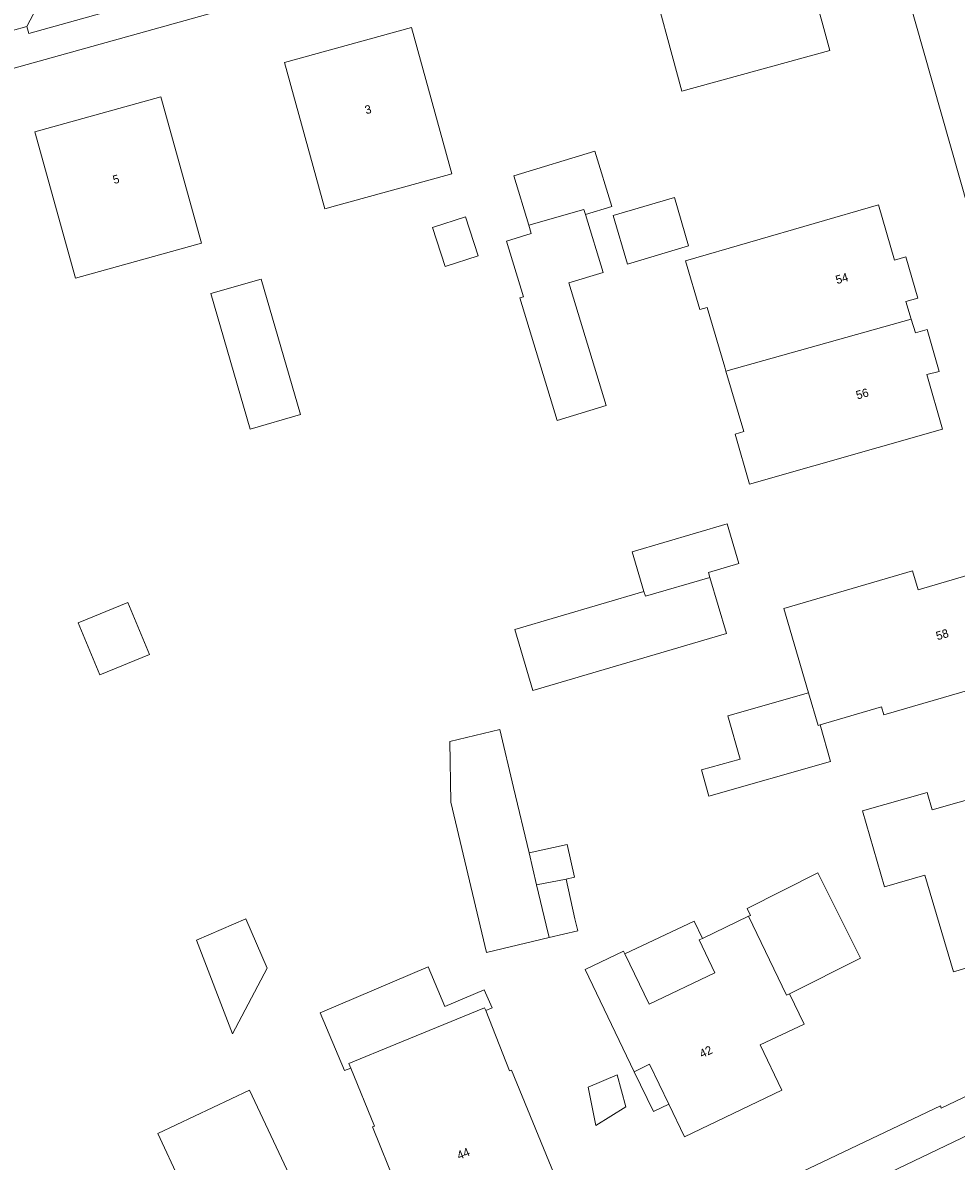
# Model space of a CAD drawing. Header units: metres. Extents: x 197457 to 198138, y 353986 to 354984.
# Tile 9 of 217: x 197522 to 197577, y 354386 to 354454. Entities that reach past the tile are written whole.
import ezdxf
from ezdxf.enums import TextEntityAlignment as Align

# ---------------------------------------------------------------- set-up
doc = ezdxf.new("R2010")
doc.units = ezdxf.units.M
doc.header["$MEASUREMENT"] = 0
for name, color, linetype, lineweight in [('bijgebouw', 1, 'Continuous', 13), ('grens WOZ object', 7, 'Continuous', 0), ('hoofdgebouw', 1, 'Continuous', 0), ('huisnummerreeks BGT', 7, 'Continuous', 0), ('kant verharding', 7, 'Continuous', 0), ('tussenmuur', 1, 'Continuous', 13), ('tussenmuur bijgebouw (GBKN Zuid)', 1, 'Continuous', 13)]:
    doc.layers.add(name, color=color, linetype=linetype, lineweight=lineweight)
doc.styles.add('Style-WORKING', font='WORKING.shx')

msp = doc.modelspace()

# ---------------------------------------------------------------- linework, layer by layer
at = {"layer": 'bijgebouw', "linetype": 'Continuous', "lineweight": 13}
for p, q in [((197537.985, 354430.349), (197535.01, 354429.484)), ((197557.651, 354422.22), (197558.343, 354419.869)), ((197550.611, 354408.257), (197551.533, 354404.369))]:
    msp.add_line(p, q, dxfattribs=at)
at = {"layer": 'bijgebouw', "linetype": 'Continuous', "lineweight": 13, "flags": 128}
for points in [[(197554.875, 354442.202), (197556.435, 354442.676), (197555.437, 354445.96), (197550.627, 354444.499), (197551.514, 354441.58)], [(197554.875, 354442.202), (197555.92, 354438.763), (197553.896, 354438.148), (197556.105, 354430.879), (197553.203, 354429.997), (197550.994, 354437.267), (197551.203, 354437.33)], [(197551.514, 354441.58), (197551.669, 354441.071), (197550.202, 354440.625), (197551.203, 354437.33)], [(197535.01, 354429.484), (197532.675, 354437.514), (197535.65, 354438.379), (197537.985, 354430.349)], [(197557.651, 354422.22), (197563.276, 354423.876), (197563.968, 354421.524), (197562.167, 354420.994), (197562.258, 354420.684)], [(197562.258, 354420.684), (197563.234, 354417.369), (197551.753, 354413.99)], [(197558.343, 354419.869), (197550.686, 354417.615), (197551.753, 354413.99)], [(197546.893, 354407.375), (197546.848, 354410.976), (197549.8, 354411.677), (197550.611, 354408.257)], [(197552.723, 354399.351), (197549.005, 354398.469), (197546.893, 354407.375)], [(197566.969, 354396.025), (197571.179, 354398.132), (197568.646, 354403.193), (197564.463, 354401.086), (197564.662, 354400.671), (197564.546, 354400.615)]]:
    msp.add_lwpolyline(points, dxfattribs=at)
at = {"layer": 'grens WOZ object', "linetype": 'Continuous', "lineweight": 0}
for p, q in [((197556.524, 354442.135), (197560.148, 354443.204)), ((197560.148, 354443.204), (197560.994, 354440.338)), ((197545.815, 354441.429), (197547.771, 354442.069)), ((197547.771, 354442.069), (197548.528, 354439.758)), ((197557.37, 354439.269), (197556.524, 354442.135)), ((197546.572, 354439.117), (197545.815, 354441.429)), ((197548.528, 354439.758), (197546.572, 354439.117)), ((197560.994, 354440.338), (197557.37, 354439.269)), ((197551.533, 354404.369), (197551.982, 354402.477)), ((197553.731, 354402.823), (197551.982, 354402.477)), ((197553.731, 354402.823), (197554.258, 354400.474)), ((197551.982, 354402.477), (197552.548, 354400.091)), ((197552.548, 354400.091), (197552.723, 354399.351)), ((197555.042, 354390.488), (197556.754, 354391.219)), ((197556.754, 354391.219), (197557.272, 354389.334)), ((197555.492, 354388.218), (197555.042, 354390.488)), ((197557.272, 354389.334), (197555.492, 354388.218))]:
    msp.add_line(p, q, dxfattribs=at)
at = {"layer": 'grens WOZ object', "linetype": 'Continuous', "lineweight": 0, "flags": 128}
for points in [[(197524.82, 354417.998), (197527.751, 354419.216), (197529.031, 354416.135), (197526.1, 354414.917), (197524.82, 354417.998)], [(197568.792, 354411.963), (197569.41, 354409.783), (197562.2, 354407.737), (197561.76, 354409.288), (197564.044, 354409.936), (197563.316, 354412.502), (197568.106, 354413.861)], [(197568.106, 354413.861), (197568.674, 354411.928), (197568.792, 354411.963)], [(197551.533, 354404.369), (197553.788, 354404.874), (197554.223, 354402.933), (197553.731, 354402.823)], [(197531.829, 354399.193), (197534.755, 354400.458), (197536.02, 354397.532), (197533.964, 354393.658), (197531.829, 354399.193)], [(197552.723, 354399.351), (197554.42, 354399.756), (197554.258, 354400.474)], [(197557.215, 354398.393), (197561.324, 354400.336), (197561.817, 354399.305)], [(197561.817, 354399.305), (197561.624, 354399.213), (197562.554, 354397.275), (197558.65, 354395.401), (197557.215, 354398.393)], [(197540.964, 354391.623), (197540.604, 354391.471), (197539.149, 354394.892), (197545.548, 354397.614), (197546.544, 354395.272), (197548.884, 354396.267), (197549.343, 354395.187), (197548.968, 354395.028)], [(197540.964, 354391.623), (197540.854, 354391.891), (197543.64, 354393.031), (197548.902, 354395.195), (197548.968, 354395.028)], [(197557.771, 354391.408), (197558.682, 354391.845), (197559.816, 354389.482)], [(197559.816, 354389.482), (197558.905, 354389.045), (197557.771, 354391.408)]]:
    msp.add_lwpolyline(points, dxfattribs=at)
at = {"layer": 'hoofdgebouw', "linetype": 'Continuous', "lineweight": 0}
for p, q in [((197540.066, 354442.71), (197544.884, 354444.042)), ((197539.437, 354442.536), (197540.066, 354442.71)), ((197563.133, 354433.153), (197562.087, 354436.696)), ((197563.204, 354432.914), (197563.133, 354433.153)), ((197564.271, 354429.339), (197563.204, 354432.914)), ((197564.546, 354400.615), (197561.817, 354399.305)), ((197542.372, 354388.18), (197540.964, 354391.623))]:
    msp.add_line(p, q, dxfattribs=at)
at = {"layer": 'hoofdgebouw', "linetype": 'Continuous', "lineweight": 0, "flags": 128}
for points in [[(197567.32, 354459.396), (197558.564, 354457.038), (197560.59, 354449.515), (197569.371, 354451.926), (197567.32, 354459.396)], [(197544.884, 354444.042), (197546.966, 354444.617), (197544.568, 354453.291), (197537.039, 354451.21), (197539.437, 354442.536)], [(197524.654, 354438.439), (197532.119, 354440.512), (197529.711, 354449.184), (197522.246, 354447.111), (197524.654, 354438.439)], [(197574.183, 354436.01), (197573.867, 354437.055), (197574.57, 354437.246), (197573.873, 354439.687), (197573.197, 354439.491), (197572.241, 354442.776), (197560.815, 354439.451), (197561.653, 354436.57), (197562.087, 354436.696)], [(197574.183, 354436.01), (197574.432, 354435.187), (197575.129, 354435.387), (197575.851, 354432.909), (197575.118, 354432.721), (197576.039, 354429.489), (197564.604, 354426.231), (197563.76, 354429.193), (197564.271, 354429.339)], [(197578.295, 354421.047), (197574.601, 354419.963), (197574.269, 354421.095), (197566.64, 354418.855), (197568.106, 354413.861)], [(197568.792, 354411.963), (197572.426, 354413.029), (197572.567, 354412.549), (197580.111, 354414.745)], [(197579.721, 354402.371), (197583.358, 354403.445), (197581.838, 354408.75), (197575.435, 354406.916), (197575.138, 354407.954), (197571.302, 354406.856), (197572.595, 354402.352), (197574.992, 354403.06), (197576.689, 354397.315), (197580.851, 354398.544), (197579.721, 354402.371)], [(197557.215, 354398.393), (197557.136, 354398.557), (197554.864, 354397.467), (197557.771, 354391.408)], [(197559.816, 354389.482), (197560.746, 354387.544), (197566.518, 354390.313), (197565.235, 354393.005), (197567.846, 354394.23), (197566.969, 354396.025)], [(197548.968, 354395.028), (197550.387, 354391.46), (197550.498, 354391.505), (197553.338, 354384.564), (197545.067, 354381.18), (197542.261, 354388.135), (197542.372, 354388.18)], [(197528.145, 354383.632), (197530.867, 354384.908), (197529.526, 354387.753), (197534.971, 354390.32), (197538.136, 354383.605), (197535.417, 354382.315), (197537.788, 354377.308), (197532.314, 354374.741), (197528.145, 354383.632)]]:
    msp.add_lwpolyline(points, dxfattribs=at)
at = {"layer": 'kant verharding', "linetype": 'Continuous', "lineweight": 0}
msp.add_line((197500.961, 354447.532), (197521.77, 354453.34), dxfattribs=at)
at = {"layer": 'kant verharding', "linetype": 'Continuous', "lineweight": 0, "flags": 128}
for points in [[(197571.269, 354464.786), (197543.461, 354456.997), (197543.43, 354457.129), (197471.977, 354437.222), (197464.474, 354435.399), (197463.701, 354435.103), (197462.954, 354434.693), (197462.258, 354434.171), (197461.637, 354433.549)], [(197589.718, 354396.914), (197590.222, 354398.392), (197586.234, 354413.145), (197585.951, 354413.038), (197571.269, 354464.786)], [(197521.77, 354453.34), (197522.726, 354455.16), (197525.924, 354456.049), (197527.669, 354454.988)], [(197527.669, 354454.988), (197527.784, 354454.575), (197521.897, 354452.93), (197521.77, 354453.34)], [(197457.244, 354345.621), (197475.128, 354348.685), (197479.178, 354349.576), (197481.453, 354350.188), (197482.816, 354350.04), (197492.219, 354352.904), (197504.467, 354357.071), (197519.412, 354363.133), (197533.751, 354369.423), (197542.527, 354373.359), (197557.457, 354380.596), (197575.913, 354389.383), (197575.969, 354389.25), (197589.264, 354395.584), (197589.718, 354396.914)], [(197587.064, 354392.206), (197553.124, 354375.947), (197547.694, 354373.377), (197523.042, 354361.888), (197518.999, 354360.075), (197514.915, 354358.394), (197510.23, 354356.659), (197507.868, 354355.844), (197505.502, 354355.042), (197500.733, 354353.493), (197498.338, 354352.75), (197495.938, 354352.026), (197489.683, 354350.217), (197483.398, 354348.516)]]:
    msp.add_lwpolyline(points, dxfattribs=at)
at = {"layer": 'tussenmuur', "linetype": 'Continuous', "lineweight": 13}
msp.add_line((197563.204, 354432.914), (197574.183, 354436.01), dxfattribs=at)
at = {"layer": 'tussenmuur', "linetype": 'Continuous', "lineweight": 13, "flags": 128}
msp.add_lwpolyline([(197564.546, 354400.615), (197566.787, 354395.934), (197566.969, 354396.025)], dxfattribs=at)
at = {"layer": 'tussenmuur bijgebouw (GBKN Zuid)', "linetype": 'Continuous', "lineweight": 13, "flags": 128}
for points in [[(197551.514, 354441.58), (197554.785, 354442.498), (197554.875, 354442.202)], [(197558.343, 354419.869), (197558.428, 354419.579), (197562.258, 354420.684)]]:
    msp.add_lwpolyline(points, dxfattribs=at)

# ---------------------------------------------------------------- texts
at = {"layer": 'huisnummerreeks BGT', "linetype": 'Continuous', "lineweight": 0, "style": 'Style-WORKING'}
for s, rotation, p in [('3', 15.5, (197541.993, 354448.429)), ('5', 15.5, (197527.057, 354444.296)), ('54', 15.9, (197570.076, 354438.417)), ('56', 15.9, (197571.284, 354431.58)), ('58', 16.3, (197576.025, 354417.315)), ('42', 25.6, (197562.016, 354392.589)), ('44', 22.3, (197547.639, 354386.554))]:
    msp.add_text(s, height=0.5, rotation=rotation, dxfattribs=at).set_placement(p, align=Align.MIDDLE_CENTER)

doc.saveas('drawing.dxf')
